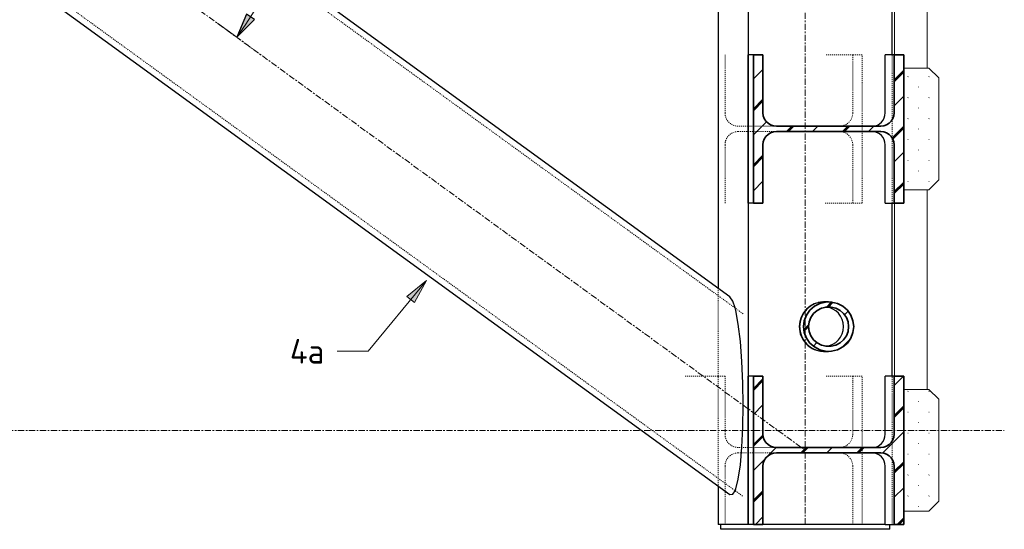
# Model space of a CAD drawing. Header units: millimetres. Extents: x -236694 to -141708, y -41476 to 103952.
# Tile 64 of 103: x -162513 to -160521, y -200 to 831. Entities that reach past the tile are written whole.
import ezdxf

# ---------------------------------------------------------------- set-up
doc = ezdxf.new("R2010")
doc.units = ezdxf.units.MM
for name, pattern in [('Dash', [6.35, 3.175, -3.175]), ('Grid Line', [22.225, 12.7, -3.175, 3.175, -3.175]), ('XX-HIDDEN', [4, 2, -2])]:
    doc.linetypes.add(name, pattern=pattern)
for name, color, linetype, lineweight in [('N-CO-BC-BETONVORM-G', 50, 'Continuous', 25), ('N-CO-BC-BETONVORM-G-1', 50, 'XX-HIDDEN', 18), ('N-CO-BC-BETONVORM-G-2', 50, 'Continuous', 13), ('N-CO-BC-BETONVORM-G-3', 50, 'Continuous', 18), ('N-CO-BC-BETONVORM-GN', 10, 'XX-HIDDEN', 18), ('N-CO-KC-KUNSTSTOFVORM-G', 7, 'Continuous', 13), ('N-CO-KC-KUNSTSTOFVORM-GD', 90, 'Continuous', 18), ('N-CO-SC-STAALVORM-G', 10, 'Continuous', 25), ('N-CO-SC-STAALVORM-G-1', 10, 'Continuous', 18), ('N-CO-SC-STAALVORM-GD', 90, 'Continuous', 35), ('X-XX-AL-CONSTRUCTIELIJN-G-1', 7, 'Grid Line', 18), ('X-XX-AL-M', 7, 'Continuous', 18), ('X-XX-AL-M-20', 7, 'Continuous', 18), ('X-XX-AL-T25-1', 250, 'Continuous', 13), ('X-XX-AL-T25-2', 7, 'Continuous', 13), ('X-XX-AL-VERWIJZING-G-1', 7, 'Grid Line', 18)]:
    doc.layers.add(name, color=color, linetype=linetype, lineweight=lineweight)
doc.styles.add('NLCS-ISO_1', font='NLCS-ISO.ttf', dxfattribs={"height": 50})
doc.dimstyles.new('2_5_NLCS_arrow_fill', dxfattribs={"dimscale": 304.8, "dimtxt": 50.137748, "dimasz": 0.164042, "dimexe": 0.15748, "dimexo": 0.104987, "dimgap": 0.032808, "dimtad": 1, "dimdec": 0, "dimzin": 0, "dimdsep": 46, "dimtxsty": 'NLCS-ISO_1', "dimsah": 1, "dimcen": 0.09, "dimazin": 0, "dimtfac": 1, "dimtdec": 4, "dimtix": 1, "dimtmove": 0, "dimatfit": 3, "dimfxl": 1, "dimtvp": 1, "dimtolj": 1, "dimtzin": 0, "dimarcsym": 2})
pattern_1 = [(45, (-160981.624, -9085), (-56.56854, 56.56854), []), (45, (-160981.624, -9036.43), (-56.56854, 56.56854), []), (45, (-160981.624, -9034.43), (-56.56854, 56.56854), []), (45, (-160981.624, -9032.43), (-56.56854, 56.56854), [])]
pattern_2 = [(45, (102497.49, -9085), (-21.2132, 21.2132), [0.671, -29.329])]

# ---------------------------------------------------------------- blocks, each defined once
blk = doc.blocks.new('GM_afdekklepje - GM_afdekklepje-V206-Doorsnede 4 dubbel geleidewerk')
at = {"layer": 'N-CO-SC-STAALVORM-G'}
for p, q in [((102384.4, -190), (102384.4, -200)), ((102726.4, -200), (102726.4, -190)), ((102384.7, -200), (102384.5, -200)), ((102440, -200), (102384.7, -200)), ((102471, -200), (102440, -200)), ((102703.8, -200), (102471, -200)), ((102726.4, -200), (102703.8, -200))]:
    blk.add_line(p, q, dxfattribs=at)
blk = doc.blocks.new('NLI_Balk_Buis - ø323_9_12_5-V208-Doorsnede 4 dubbel geleidewerk')
at = {"layer": 'N-CO-BC-BETONVORM-GN'}
for p, q in [((101159.4, 1158.7), (102430.3, 235.6)), ((100983.7, 916.9), (102430.3, -133.9))]:
    blk.add_line(p, q, dxfattribs=at)
blk = doc.blocks.new('GM_Hakorit_2850 - GM_Hakorit_2850-V209-Doorsnede 4 dubbel geleidewerk')
at = {"layer": 'N-CO-KC-KUNSTSTOFVORM-G'}
for p, q in [((102802, 1137), (102802, 733)), ((102736.2, 760), (102736.2, 1110)), ((102802, 487), (102802, 83)), ((102736.2, 110), (102736.2, 460))]:
    blk.add_line(p, q, dxfattribs=at)
blk = doc.blocks.new('GM_Hakorit_1120 - GM_Hakorit_1120-V212-Doorsnede 4 dubbel geleidewerk')
at = {"layer": 'N-CO-BC-BETONVORM-G-3'}
h = blk.add_hatch(dxfattribs=at)
h.set_pattern_fill('ACO-KUNSTSTOF', color=256, style=0, pattern_type=2)
h.set_pattern_definition(pattern_2)
h.paths.add_polyline_path([(102805.6, 487), (102825.9, 507), (102825.9, 713), (102805.6, 733), (102754.9, 733), (102754.9, 487), (102796.5, 487)], flags=0)
at = {"layer": 'N-CO-KC-KUNSTSTOFVORM-GD'}
for p, q in [((102754.9, 733), (102754.9, 487)), ((102805.6, 733), (102754.9, 733)), ((102825.9, 713), (102805.6, 733)), ((102825.9, 507), (102825.9, 713)), ((102805.6, 487), (102825.9, 507)), ((102754.9, 487), (102805.6, 487))]:
    blk.add_line(p, q, dxfattribs=at)
blk = doc.blocks.new('GM_Hakorit_1120 - GM_Hakorit_1120-V213-Doorsnede 4 dubbel geleidewerk')
at = {"layer": 'N-CO-BC-BETONVORM-G-3'}
h = blk.add_hatch(dxfattribs=at)
h.set_pattern_fill('ACO-KUNSTSTOF', color=256, style=0, pattern_type=2)
h.set_pattern_definition(pattern_2)
h.paths.add_polyline_path([(102805.6, -163), (102825.9, -143), (102825.9, 63), (102805.6, 83), (102754.9, 83), (102754.9, -163), (102796.5, -163)], flags=0)
at = {"layer": 'N-CO-KC-KUNSTSTOFVORM-GD'}
for p, q in [((102754.9, 83), (102754.9, -163)), ((102805.6, 83), (102754.9, 83)), ((102825.9, 63), (102805.6, 83)), ((102825.9, -143), (102825.9, 63)), ((102805.6, -163), (102825.9, -143)), ((102754.9, -163), (102805.6, -163))]:
    blk.add_line(p, q, dxfattribs=at)
blk = doc.blocks.new('GM_Haalbuis_1000 - GM_Haalbuis_1000-3744236-Doorsnede 4 dubbel geleidewerk')
at = {"layer": 'N-CO-SC-STAALVORM-G-1'}
h = blk.add_hatch(dxfattribs=at)
h.set_pattern_fill('ACO-STAAL', color=256, style=0, pattern_type=2)
h.set_pattern_definition([(45, (102497.49, -9085), (-56.56854, 56.56854), []), (45, (102497.49, -9036.43), (-56.56854, 56.56854), []), (45, (102497.49, -9034.43), (-56.56854, 56.56854), []), (45, (102497.49, -9032.43), (-56.56854, 56.56854), [])])
h.paths.add_polyline_path([(102609, 160.4), (102620.8, 163.2), (102631.7, 168.9), (102640.8, 176.8), (102647.8, 186.8), (102652.1, 198), (102653.6, 210), (102652.1, 222), (102647.8, 233.2), (102640.8, 243.2), (102631.7, 251.1), (102620.8, 256.8), (102609, 259.6), (102596.8, 259.6), (102584.9, 256.8), (102574.1, 251.1), (102564.9, 243.2), (102558, 233.2), (102553.7, 222), (102552.2, 210), (102553.7, 198), (102558, 186.8), (102564.9, 176.8), (102574.1, 168.9), (102584.9, 163.2), (102596.8, 160.4)], flags=0)
h.paths.add_polyline_path([(102598, 170.3), (102588.5, 172.6), (102579.8, 177.1), (102572.5, 183.5), (102567, 191.4), (102563.5, 200.4), (102562.3, 210), (102563.5, 219.6), (102567, 228.6), (102572.5, 236.5), (102579.8, 242.9), (102588.5, 247.4), (102598, 249.7), (102607.8, 249.7), (102617.3, 247.4), (102625.9, 242.9), (102633.2, 236.5), (102638.8, 228.6), (102642.2, 219.6), (102643.4, 210), (102642.2, 200.4), (102638.8, 191.4), (102633.2, 183.5), (102625.9, 177.1), (102616.3, 172.4), (102607.8, 170.3)], flags=0)
at = {"layer": 'N-CO-SC-STAALVORM-G'}
for p, q in [((102593.6, 260), (102592.8, 260)), ((102602.9, 260), (102593.6, 260)), ((102592.8, 160), (102593.6, 160)), ((102593.6, 160), (102602.9, 160))]:
    blk.add_line(p, q, dxfattribs=at)
for centre, major_axis, start_param, end_param in [((102592.8, 210), (0, 50), 0, 1.570796), ((102593.6, 210), (0, 50), 0.001253, 1.570796), ((102593.6, 210), (0, 50), 0.052474, 0.240139), ((102593.6, 210), (0, 50), 0.840904, 0.976858), ((102593.6, 210), (0, 50), 0.593863, 0.729946), ((102593.6, 210), (0, 50), 0.341579, 0.48469), ((102593.6, 210), (0, 40), 4.712389, 6.18721), ((102593.6, 210), (0, 50), 1.330786, 1.570796), ((102593.6, 210), (0, 50), 1.086222, 1.228874), ((102592.8, 210), (0, 50), 1.570796, 3.141593), ((102593.6, 210), (0, 50), 1.570796, 1.810806), ((102593.6, 210), (0, 50), 1.570796, 3.140339), ((102593.6, 210), (0, 40), 3.237568, 4.712389), ((102593.6, 210), (0, 50), 1.912719, 2.055371), ((102593.6, 210), (0, 50), 2.164735, 2.300688), ((102593.6, 210), (0, 50), 2.411646, 2.54773), ((102593.6, 210), (0, 50), 2.656903, 2.800014), ((102593.6, 210), (0, 50), 2.901454, 3.089118)]:
    blk.add_ellipse(centre, major_axis=major_axis, ratio=0.986394, start_param=start_param, end_param=end_param, dxfattribs=at)
at = {"layer": 'N-CO-SC-STAALVORM-GD', "flags": 128}
for points in [[(102602.8, 260), (102596.8, 259.6), (102584.9, 256.8), (102574.1, 251.1), (102564.9, 243.2), (102558, 233.2), (102553.7, 222), (102552.2, 210)], [(102653.6, 210), (102652.1, 222), (102647.8, 233.2), (102640.8, 243.2), (102631.7, 251.1), (102620.8, 256.8), (102609, 259.6), (102602.9, 260)], [(102562.3, 210), (102563.5, 219.6), (102567, 228.6), (102572.5, 236.5), (102579.8, 242.9), (102588.5, 247.4), (102598, 249.7), (102607.8, 249.7), (102617.3, 247.4), (102625.9, 242.9), (102633.2, 236.5), (102638.8, 228.6), (102642.2, 219.6), (102643.4, 210)], [(102552.2, 210), (102553.7, 198), (102558, 186.8), (102564.9, 176.8), (102574.1, 168.9), (102584.9, 163.2), (102596.8, 160.4), (102602.8, 160)], [(102643.4, 210), (102642.2, 200.4), (102638.8, 191.4), (102633.2, 183.5), (102625.9, 177.1), (102617.3, 172.6), (102607.8, 170.3), (102598, 170.3), (102588.5, 172.6), (102579.8, 177.1), (102572.5, 183.5), (102567, 191.4), (102563.5, 200.4), (102562.3, 210)], [(102602.9, 160), (102609, 160.4), (102620.8, 163.2), (102631.7, 168.9), (102640.8, 176.8), (102647.8, 186.8), (102652.1, 198), (102653.6, 210)]]:
    blk.add_lwpolyline(points, dxfattribs=at)
blk = doc.blocks.new('DIMBLOCK135-Doorsnede 4 dubbel geleidewerk')
at = {"layer": 'X-XX-AL-M-20', "lineweight": 25}
for points in [[(-162073.7, 1724.6), (-162096.5, 1770.3), (-162112.3, 1758)], [(-162073.7, 1724.6), (-162054, 1677.7), (-162037.4, 1688.9)], [(-162073.7, 795.4), (-162037.4, 831.1), (-162054, 842.3)]]:
    blk.add_hatch(color=256, dxfattribs=at).paths.add_polyline_path(points, flags=0)
for p, q in [((-162096.5, 1770.3), (-162112.3, 1758)), ((-162112.3, 1758), (-162073.7, 1724.6)), ((-162073.7, 1724.6), (-162096.5, 1770.3)), ((-162073.7, 1724.6), (-162054, 1677.7)), ((-162037.4, 1688.9), (-162073.7, 1724.6)), ((-162054, 1677.7), (-162037.4, 1688.9)), ((-162054, 842.3), (-162073.7, 795.4)), ((-162037.4, 831.1), (-162054, 842.3)), ((-162073.7, 795.4), (-162037.4, 831.1))]:
    blk.add_line(p, q, dxfattribs=at)
at = {"layer": 'X-XX-AL-M-20', "linetype": 'Dash'}
for p, q in [((-162073.7, 1724.6), (-162022, 1762.3)), ((-162073.7, 795.4), (-162022, 757.7))]:
    blk.add_line(p, q, dxfattribs=at)
at = {"layer": 'X-XX-AL-M-20'}
for p, q in [((-162073.7, 1724.6), (-162112.6, 1696.4)), ((-162073.7, 795.4), (-162112.6, 823.6)), ((-162073.7, 795.4), (-162073.7, 795.4)), ((-162073.7, 795.4), (-162073.7, 795.4)), ((-162073.7, 795.4), (-162073.7, 795.4)), ((-162073.7, 795.4), (-162073.7, 795.4))]:
    blk.add_line(p, q, dxfattribs=at)
blk.add_arc((-162713.4, 1260), 790.6, 324.0056, 35.9944, dxfattribs=at)
blk.add_arc((-162713.4, 1260), 790.6, 324.0056, 35.9944, dxfattribs=at)
at = {"layer": 'X-XX-AL-M-20', "color": 0, "insert": (-161997.9, 1172.5), "char_height": 50, "width": 210.011, "attachment_point": 1, "rotation": 90, "line_spacing_factor": 1.135194, "style": 'NLCS-ISO_1'}
blk.add_mtext('71.99°', dxfattribs=at)

msp = doc.modelspace()

# ---------------------------------------------------------------- hatches: boundary and pattern name
at = {"layer": 'N-CO-SC-STAALVORM-G-1'}
h = msp.add_hatch(dxfattribs=at)
h.set_pattern_fill('ACO-STAAL', color=256, style=0, pattern_type=2)
h.set_pattern_definition(pattern_1)
h.paths.add_polyline_path([(-160724.2, 460), (-160724.2, 760), (-160743.4, 760), (-160743.4, 642.5), (-160744.1, 636.5), (-160746.1, 630.8), (-160749.4, 625.7), (-160753.7, 621.4), (-160758.9, 618.2), (-160764.7, 616.2), (-160772.7, 615.5), (-160981.7, 615.5), (-160987.8, 616.2), (-160993.6, 618.2), (-160998.7, 621.4), (-161003.1, 625.7), (-161006.3, 630.8), (-161008.4, 636.5), (-161009.1, 642.5), (-161009.1, 760), (-161028.3, 760), (-161028.3, 460), (-161009.1, 460), (-161009.1, 577.5), (-161008.4, 583.5), (-161006.3, 589.2), (-161003.1, 594.3), (-160998.7, 598.6), (-160993.6, 601.8), (-160987.8, 603.8), (-160981.7, 604.5), (-160770.8, 604.5), (-160764.7, 603.8), (-160758.9, 601.8), (-160753.7, 598.6), (-160749.4, 594.3), (-160746.1, 589.2), (-160744.1, 583.1), (-160743.4, 577.5), (-160743.4, 460), (-160727.6, 460)], flags=0)
h = msp.add_hatch(dxfattribs=at)
h.set_pattern_fill('ACO-STAAL', color=256, style=0, pattern_type=2)
h.set_pattern_definition(pattern_1)
h.paths.add_polyline_path([(-160743.4, -190), (-160724.2, -190), (-160724.2, 110), (-160743.4, 110), (-160743.4, -7.5), (-160744.1, -13.5), (-160746.1, -19.2), (-160749.4, -24.3), (-160753.7, -28.6), (-160758.9, -31.8), (-160764.7, -33.8), (-160772.7, -34.5), (-160981.7, -34.5), (-160987.8, -33.8), (-160993.6, -31.8), (-160998.7, -28.6), (-161003.1, -24.3), (-161006.3, -19.2), (-161008.4, -13.5), (-161009.1, -7.5), (-161009.1, 110), (-161028.3, 110), (-161028.3, -190), (-161009.1, -190), (-161009.1, -72.5), (-161008.4, -66.5), (-161006.3, -60.8), (-161003.1, -55.7), (-160998.7, -51.4), (-160993.6, -48.2), (-160987.8, -46.2), (-160981.7, -45.5), (-160770.8, -45.5), (-160764.7, -46.2), (-160758.9, -48.2), (-160753.7, -51.4), (-160749.4, -55.7), (-160746.1, -60.8), (-160744.1, -66.5), (-160743.4, -72.5), (-160743.4, -183)], flags=0)
at = {"layer": 'X-XX-AL-T25-1'}
msp.add_hatch(color=256, dxfattribs=at).paths.add_polyline_path([(-161689.7, 303.4), (-161729.3, 271.2), (-161713.8, 258.5)], flags=0)

# ---------------------------------------------------------------- linework, layer by layer
at = {"layer": 'N-CO-BC-BETONVORM-GN'}
for p, q in [((-161085.8, 642.5), (-161085.8, 760)), ((-160827.4, 760), (-160883.2, 760)), ((-160808.7, 760), (-160827.4, 760)), ((-160827.4, 760), (-160827.4, 642.5)), ((-160808.7, 615.5), (-160808.7, 760)), ((-160747.7, 628.4), (-160747.7, 760)), ((-160747.7, 591.8), (-160747.7, 628.2)), ((-161038.9, 615.5), (-161059.2, 615.5)), ((-161059.2, 604.5), (-161038.9, 604.5)), ((-161028.4, 615.5), (-161038.8, 615.5)), ((-161038.8, 604.5), (-161028.4, 604.5)), ((-160982.1, 615.5), (-161028.3, 615.5)), ((-161028.3, 604.5), (-160982.1, 604.5)), ((-160808.7, 604.5), (-160808.7, 615.5)), ((-160808.7, 460), (-160808.7, 604.5)), ((-160747.7, 460), (-160747.7, 591.6)), ((-161085.8, 460), (-161085.8, 577.5)), ((-160827.4, 577.5), (-160827.4, 460)), ((-160883.2, 460), (-160827.4, 460)), ((-160827.4, 460), (-160808.7, 460)), ((-161099.8, 288), (-161099.8, 272.6)), ((-161099.8, 272.5), (-161099.8, -96.8)), ((-161104.6, 110), (-161168.1, 110)), ((-161099.8, 110), (-161104.6, 110)), ((-161085.8, 110), (-161099.7, 110)), ((-161085.8, -7.5), (-161085.8, 110)), ((-160827.4, 110), (-160883.2, 110)), ((-160808.7, 110), (-160827.4, 110)), ((-160827.4, 110), (-160827.4, -7.5)), ((-160808.7, -34.5), (-160808.7, 110)), ((-160747.7, -21.6), (-160747.7, 110)), ((-161051.6, -34.5), (-161059.2, -34.5)), ((-161038.9, -34.5), (-161051.5, -34.5)), ((-161028.4, -34.5), (-161038.8, -34.5)), ((-160982.1, -34.5), (-161028.3, -34.5)), ((-160808.7, -45.5), (-160808.7, -34.5)), ((-160747.7, -58.2), (-160747.7, -21.8)), ((-161059.2, -45.5), (-161052.4, -45.5)), ((-161052.4, -45.5), (-161038.9, -45.5)), ((-161038.8, -45.5), (-161028.4, -45.5)), ((-161028.3, -45.5), (-160982.1, -45.5)), ((-160808.7, -190), (-160808.7, -45.5)), ((-160747.7, -190), (-160747.7, -58.4)), ((-161085.8, -106.9), (-161085.8, -72.5)), ((-160827.4, -72.5), (-160827.4, -190)), ((-161099.8, -96.9), (-161099.8, -112.3)), ((-161085.8, -122.4), (-161085.8, -107)), ((-161085.8, -190), (-161085.8, -122.5))]:
    msp.add_line(p, q, dxfattribs=at)
for centre, start_param, end_param in [((-161059.2, 642.5), 1.570796, 3.141593), ((-160854, 642.5), 3.15571, 4.712389), ((-161059.2, 577.5), 0, 1.570796), ((-160854, 577.5), 4.712389, 6.269068), ((-161059.2, -7.5), 1.570796, 3.141593), ((-160854, -7.5), 3.15571, 4.712389), ((-161059.2, -72.5), 0, 1.570796), ((-160854, -72.5), 4.712389, 6.269068)]:
    msp.add_ellipse(centre, major_axis=(0, 27), ratio=0.986394, start_param=start_param, end_param=end_param, dxfattribs=at)
at = {"layer": 'N-CO-SC-STAALVORM-G'}
for p, q in [((-161039.2, 2710), (-161039.2, -190)), ((-161099.8, 2231.9), (-161099.8, 288.1)), ((-161075.8, 270.6), (-162316.6, 1171.9)), ((-160747.7, 760), (-160747.7, 1110)), ((-162506.9, 909.8), (-161075.8, -129.7)), ((-161038.8, 460), (-161038.8, 760)), ((-161028.3, 760), (-161038.8, 760)), ((-160761.6, 642.5), (-160761.6, 760)), ((-160743.4, 760), (-160761.6, 760)), ((-160761.6, 460), (-160761.6, 577.5)), ((-161028.3, 460), (-161038.8, 460)), ((-160761.6, 460), (-160743.4, 460)), ((-160747.7, 110), (-160747.7, 460)), ((-161038.8, -190), (-161038.8, 110)), ((-161028.3, 110), (-161038.8, 110)), ((-160761.6, -7.5), (-160761.6, 110)), ((-160743.4, 110), (-160761.6, 110)), ((-160761.6, -190), (-160761.6, -72.5)), ((-161099.8, -112.4), (-161099.8, -190)), ((-161099.3, -190), (-161099.6, -190)), ((-161044.1, -190), (-161099.3, -190)), ((-161039, -190), (-161044.1, -190)), ((-161028.3, -190), (-161038.8, -190)), ((-161007.3, -190), (-161009, -190)), ((-160774.5, -190), (-161007.3, -190)), ((-160761.5, -190), (-160774.5, -190)), ((-160761.6, -190), (-160743.4, -190))]:
    msp.add_line(p, q, dxfattribs=at)
at = {"layer": 'N-CO-SC-STAALVORM-G', "flags": 128}
for points in [[(-161065.5, 248), (-161069.8, 261.2), (-161075.8, 270.6)], [(-161048.8, 50.9), (-161049.5, 95.9), (-161051.5, 139.6), (-161054.7, 179.9), (-161059, 214.7), (-161064.1, 242.3), (-161065.5, 247.9)], [(-161065.5, -122), (-161064.1, -118.4), (-161059, -98.3), (-161054.7, -69.7), (-161051.5, -34.1), (-161049.5, 6.8), (-161048.8, 50.9)], [(-161075.8, -129.7), (-161069.8, -129), (-161065.5, -122.1)]]:
    msp.add_lwpolyline(points, dxfattribs=at)
at = {"layer": 'N-CO-SC-STAALVORM-G'}
for centre, start_param, end_param in [((-160788.3, 642.5), 3.15571, 4.712389), ((-160788.3, 577.5), 4.712389, 6.269068), ((-160788.3, -7.5), 3.15571, 4.712389), ((-160788.3, -72.5), 4.712389, 6.269068)]:
    msp.add_ellipse(centre, major_axis=(0, 27), ratio=0.986394, start_param=start_param, end_param=end_param, dxfattribs=at)
at = {"layer": 'N-CO-SC-STAALVORM-GD'}
for p, q in [((-161009.1, 760), (-161028.3, 760)), ((-161028.3, 760), (-161028.3, 460)), ((-161009.1, 642.5), (-161009.1, 760)), ((-160724.2, 760), (-160743.4, 760)), ((-160743.4, 760), (-160743.4, 642.5)), ((-160724.2, 460), (-160724.2, 760)), ((-160770.8, 615.5), (-160981.7, 615.5)), ((-160981.7, 604.5), (-160770.8, 604.5)), ((-161009.1, 460), (-161009.1, 577.5)), ((-160743.4, 577.5), (-160743.4, 460)), ((-161028.3, 460), (-161009.1, 460)), ((-160743.4, 460), (-160724.2, 460)), ((-161009.1, 110), (-161028.3, 110)), ((-161028.3, 110), (-161028.3, -190)), ((-161009.1, -7.5), (-161009.1, 110)), ((-160724.2, 110), (-160743.4, 110)), ((-160743.4, 110), (-160743.4, -7.5)), ((-160724.2, -190), (-160724.2, 110)), ((-160770.8, -34.5), (-160981.7, -34.5)), ((-160981.7, -45.5), (-160770.8, -45.5)), ((-161009.1, -190), (-161009.1, -72.5)), ((-160743.4, -72.5), (-160743.4, -190)), ((-161028.3, -190), (-161009.1, -190)), ((-160743.4, -190), (-160724.2, -190))]:
    msp.add_line(p, q, dxfattribs=at)
at = {"layer": 'N-CO-SC-STAALVORM-GD', "flags": 128}
for points in [[(-160981.7, 615.5), (-160987.8, 616.2), (-160993.6, 618.2), (-160998.7, 621.4), (-161003.1, 625.7), (-161006.3, 630.8), (-161008.4, 636.5), (-161009.1, 642.5)], [(-160743.4, 642.5), (-160744.1, 636.5), (-160746.1, 630.8), (-160749.4, 625.7), (-160753.7, 621.4), (-160758.9, 618.2), (-160764.7, 616.2), (-160770.8, 615.5)], [(-161009.1, 577.5), (-161008.4, 583.5), (-161006.3, 589.2), (-161003.1, 594.3), (-160998.7, 598.6), (-160993.6, 601.8), (-160987.8, 603.8), (-160981.7, 604.5)], [(-160770.8, 604.5), (-160764.7, 603.8), (-160758.9, 601.8), (-160753.7, 598.6), (-160749.4, 594.3), (-160746.1, 589.2), (-160744.1, 583.5), (-160743.4, 577.5)], [(-160981.7, -34.5), (-160987.8, -33.8), (-160993.6, -31.8), (-160998.7, -28.6), (-161003.1, -24.3), (-161006.3, -19.2), (-161008.4, -13.5), (-161009.1, -7.5)], [(-160743.4, -7.5), (-160744.1, -13.5), (-160746.1, -19.2), (-160749.4, -24.3), (-160753.7, -28.6), (-160758.9, -31.8), (-160764.7, -33.8), (-160770.8, -34.5)], [(-161009.1, -72.5), (-161008.4, -66.5), (-161006.3, -60.8), (-161003.1, -55.7), (-160998.7, -51.4), (-160993.6, -48.2), (-160987.8, -46.2), (-160981.7, -45.5)], [(-160770.8, -45.5), (-160764.7, -46.2), (-160758.9, -48.2), (-160753.7, -51.4), (-160749.4, -55.7), (-160746.1, -60.8), (-160744.1, -66.5), (-160743.4, -72.5)]]:
    msp.add_lwpolyline(points, dxfattribs=at)
at = {"layer": 'X-XX-AL-CONSTRUCTIELIJN-G-1'}
for p, q in [((-160923.7, -190), (-160923.7, 2710)), ((-164503.1, 2560), (-160923.7, -40))]:
    msp.add_line(p, q, dxfattribs=at)
at = {"layer": 'X-XX-AL-T25-1'}
for p, q in [((-161689.7, 303.4), (-161807.9, 160.2)), ((-161689.7, 303.4), (-161729.3, 271.2)), ((-161713.8, 258.5), (-161689.7, 303.4)), ((-161729.3, 271.2), (-161713.8, 258.5)), ((-161869.2, 160.2), (-161870.6, 160.2)), ((-161807.9, 160.2), (-161869.2, 160.2))]:
    msp.add_line(p, q, dxfattribs=at)
at = {"layer": 'X-XX-AL-VERWIJZING-G-1'}
msp.add_line((-166250.1, 0), (-160520.8, 0), dxfattribs=at)

# ---------------------------------------------------------------- block references
at = {"layer": 'N-CO-BC-BETONVORM-G'}
for name in ['GM_Hakorit_2850 - GM_Hakorit_2850-V209-Doorsnede 4 dubbel geleidewerk', 'GM_Haalbuis_1000 - GM_Haalbuis_1000-3744236-Doorsnede 4 dubbel geleidewerk', 'GM_afdekklepje - GM_afdekklepje-V206-Doorsnede 4 dubbel geleidewerk']:
    msp.add_blockref(name, (-263479.1, 0), dxfattribs=at)
at = {"layer": 'N-CO-BC-BETONVORM-G-1'}
msp.add_blockref('NLI_Balk_Buis - ø323_9_12_5-V208-Doorsnede 4 dubbel geleidewerk', (-263479.1, 0), dxfattribs=at)
at = {"layer": 'N-CO-BC-BETONVORM-G-2'}
for name in ['GM_Hakorit_1120 - GM_Hakorit_1120-V212-Doorsnede 4 dubbel geleidewerk', 'GM_Hakorit_1120 - GM_Hakorit_1120-V213-Doorsnede 4 dubbel geleidewerk']:
    msp.add_blockref(name, (-263479.1, 0), dxfattribs=at)

# ---------------------------------------------------------------- texts
at = {"layer": 'X-XX-AL-T25-2', "insert": (-161966, 185.2), "char_height": 50, "width": 91.392, "attachment_point": 1, "style": 'NLCS-ISO_1'}
msp.add_mtext('4a', dxfattribs=at)

# ---------------------------------------------------------------- dimensions: what is measured, and where the dimension line sits
at = {"layer": 'X-XX-AL-M'}
dim = msp.add_angular_dim_3p(base=(-161940.1, 1095.6), center=(-162713.4, 1260), p1=(-161996.1, 738.9), p2=(-161996.1, 1781.1), dimstyle='2_5_NLCS_arrow_fill', override={"dimpost": '<>', "dimfxl": 1042.137759}, dxfattribs=at)
dim.commit()
dim.dimension.update_dxf_attribs({"geometry": 'DIMBLOCK135-Doorsnede 4 dubbel geleidewerk', "text_midpoint": (-161957.8, 1260)})

doc.saveas('drawing.dxf')
